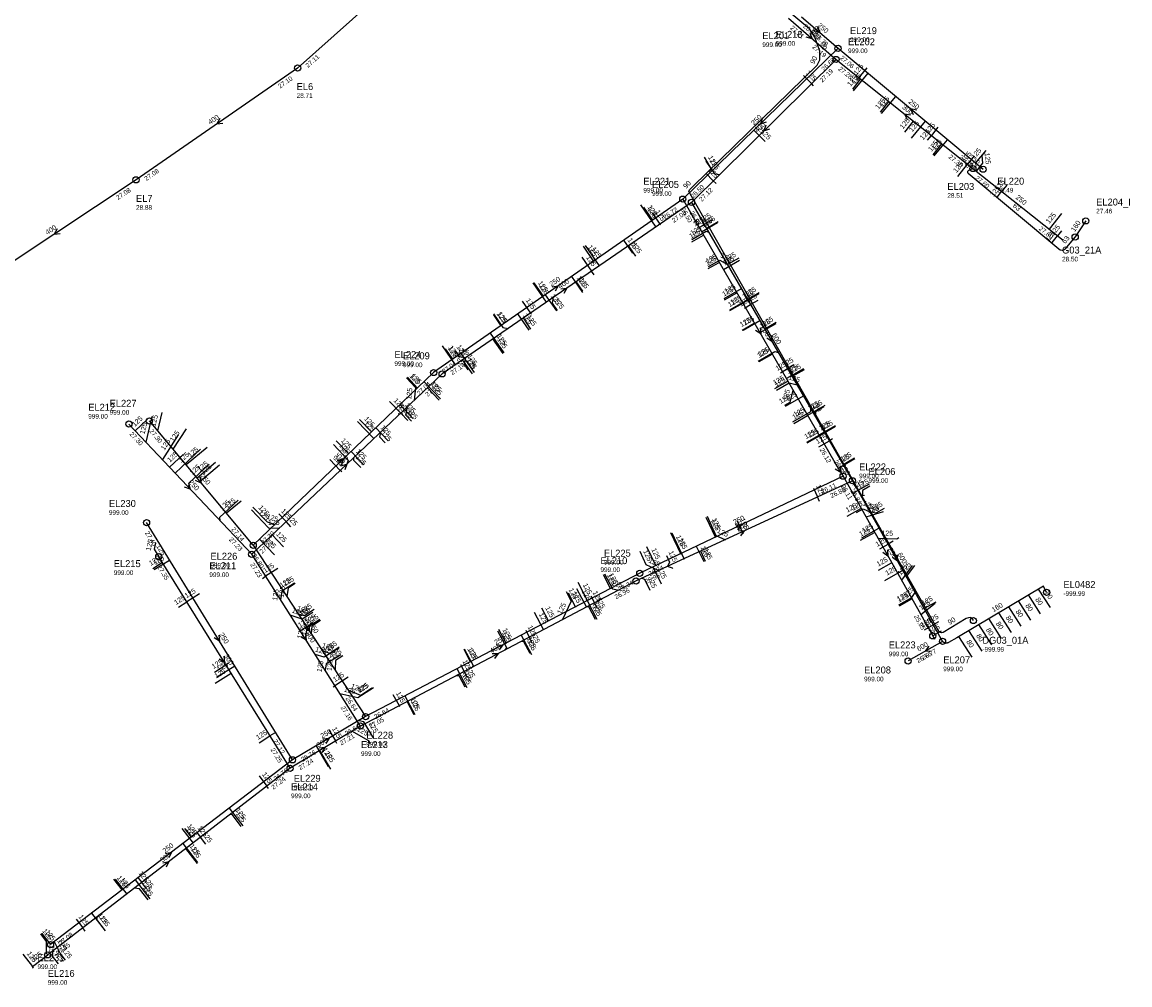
# Model space of a CAD drawing. Header units: metres. Extents: x 179992 to 198392, y 351761 to 369438.
# Tile 40 of 194: x 183597 to 183884, y 358902 to 359152. Entities that reach past the tile are written whole.
import ezdxf

# ---------------------------------------------------------------- set-up
doc = ezdxf.new("R2010")
doc.units = ezdxf.units.M

msp = doc.modelspace()

# ---------------------------------------------------------------- linework, layer by layer
at = {"layer": 'B-WE-RI-DRAINAGE-DRAIN_PVC_160', "linetype": 'Continuous'}
msp.add_lwpolyline([(183872.762, 359100.168), (183870, 359096)], dxfattribs=at)
at = {"layer": 'B-WE-RI-DRAINAGE-RIOOLPUT_INSPECTIEPUT'}
msp.add_circle((183872.76, 359100.17), 0.8, dxfattribs=at)
at = {"layer": 'B-WE-RI-GWA-RIOOLLEIDING_BETON_400', "linetype": 'Continuous'}
for points in [[(183697, 359165.17), (183668.57, 359139.75)], [(183668.57, 359139.75), (183626.71, 359110.8)], [(183626.71, 359110.8), (183584.26, 359082.62)]]:
    msp.add_lwpolyline(points, dxfattribs=at)
at = {"layer": 'B-WE-RI-GWA-RIOOLPUT_INSPECTIEPUT'}
for centre in [(183668.57, 359139.75), (183626.71, 359110.8)]:
    msp.add_circle(centre, 0.8, dxfattribs=at)
at = {"layer": 'B-WE-RI-GWA_STROMINGSRICHTING'}
for points in [[(183648.41, 359126.69), (183647.64, 359125.28), (183649.23, 359125.5)], [(183606.29, 359098.11), (183605.48, 359096.71), (183607.08, 359096.91)]]:
    msp.add_lwpolyline(points, dxfattribs=at)
at = {"layer": 'B-WE-RI-HWA-KOLKAANSLUITLEIDING_PVC_125', "linetype": 'Continuous'}
for points in [[(183816.003, 359139.819), (183813.975, 359137.284)], [(183799.591, 359137.861), (183801.718, 359135.713)], [(183813.547, 359136.769), (183813.975, 359137.284)], [(183802.217, 359135.188), (183801.718, 359135.713)], [(183786.826, 359123.606), (183788.119, 359122.283)], [(183834.392, 359124.4), (183832.74, 359122.304)], [(183789.682, 359120.735), (183788.119, 359122.283)], [(183831.708, 359121.087), (183832.74, 359122.304)], [(183774.291, 359112.539), (183776.262, 359110.542)], [(183776.959, 359109.827), (183776.262, 359110.542)], [(183852.283, 359109.438), (183850.949, 359107.809)], [(183849.892, 359106.397), (183850.949, 359107.809)], [(183760.42, 359102.209), (183762.405, 359099.314)], [(183776.021, 359100.431), (183773.93, 359099.206)], [(183762.583, 359099.103), (183762.405, 359099.314)], [(183772.43, 359098.328), (183773.93, 359099.206)], [(183866.457, 359097.566), (183865.433, 359096.297)], [(183864.034, 359094.541), (183865.433, 359096.297)], [(183742.241, 359090.762), (183744.728, 359087.16)], [(183745.367, 359086.215), (183744.728, 359087.16)], [(183726.739, 359079.404), (183728.919, 359076.288)], [(183787.77, 359079.549), (183785.914, 359078.478)], [(183784.31, 359077.558), (183785.914, 359078.478)], [(183729.153, 359075.974), (183728.919, 359076.288)], [(183709.421, 359066.501), (183710.434, 359065.078), (183712.133, 359064.751)], [(183712.775, 359061.597), (183711.82, 359063.062), (183712.133, 359064.751)], [(183797.116, 359062.846), (183795.498, 359061.921)], [(183793.681, 359060.843), (183795.498, 359061.921)], [(183692.382, 359053.415), (183695.274, 359050.361)], [(183629.61, 359048.713), (183626.513, 359045.792)], [(183697.118, 359048.45), (183695.274, 359050.361)], [(183803.631, 359041.657), (183806.328, 359043.211)], [(183807.128, 359043.689), (183806.328, 359043.211)], [(183638.971, 359039.726), (183635.403, 359036.365)], [(183676.895, 359038.403), (183679.621, 359035.542)], [(183680.002, 359035.135), (183679.621, 359035.542)], [(183802.193, 359030.899), (183803.235, 359028.651)], [(183803.775, 359027.482), (183803.235, 359028.651)], [(183815.395, 359029.045), (183814.486, 359028.982)], [(183813.33, 359024.643), (183815.068, 359025.617), (183816.809, 359024.829)], [(183663.718, 359024.258), (183665.615, 359022.27)], [(183666.831, 359020.923), (183665.615, 359022.27)], [(183782.416, 359022.505), (183783.748, 359019.633)], [(183784.029, 359019.018), (183783.748, 359019.633)], [(183631.787, 359016.759), (183631.414, 359015.158), (183632.6, 359013.19)], [(183819.416, 359015.196), (183821.535, 359016.41)], [(183822.878, 359017.179), (183821.535, 359016.41)], [(183764.165, 359013.506), (183764.94, 359011.801), (183764.373, 359010.67)], [(183765.739, 359010.032), (183765.656, 359010.247), (183764.373, 359010.67)], [(183659.472, 359007.565), (183660.287, 359008.108)], [(183663.462, 359010.149), (183660.287, 359008.108)], [(183643.191, 359003.559), (183639.867, 359001.485)], [(183744.518, 359003.083), (183745.496, 359001.251)], [(183637.753, 359000.129), (183639.867, 359001.485)], [(183746.242, 358999.798), (183745.496, 359001.251)], [(183834.612, 358996.316), (183833.236, 358995.531)], [(183669.048, 358993.808), (183669.25, 358993.934)], [(183672.559, 358996.032), (183669.25, 358993.934)], [(183727.65, 358994.164), (183728.591, 358992.356)], [(183830.927, 358994.232), (183833.236, 358995.531)], [(183729.367, 358990.781), (183728.591, 358992.356)], [(183647.047, 358983.319), (183650.001, 358985.137)], [(183650.668, 358985.638), (183650.001, 358985.137)], [(183710.806, 358985.236), (183711.692, 358983.466)], [(183681.689, 358981.96), (183678.239, 358979.73)], [(183712.554, 358981.78), (183711.692, 358983.466)], [(183677.775, 358979.444), (183678.239, 358979.73)], [(183693.21, 358977.535), (183694.838, 358974.602)], [(183695.039, 358974.283), (183694.838, 358974.602)], [(183676.682, 358968.312), (183678.369, 358965.463)], [(183658.641, 358964.992), (183661.412, 358966.763)], [(183662.548, 358967.438), (183661.412, 358966.763)], [(183678.728, 358964.793), (183678.369, 358965.463)], [(183658.577, 358956.384), (183660.589, 358953.732)], [(183660.991, 358953.176), (183660.589, 358953.732)], [(183642.363, 358941.867), (183643.411, 358940.52)], [(183644.756, 358938.734), (183643.411, 358940.52)], [(183627.088, 358930.148), (183628.17, 358928.779)], [(183629.486, 358927.042), (183628.17, 358928.779)], [(183611.189, 358919.341), (183612.913, 358917.033)], [(183613.547, 358916.19), (183612.913, 358917.033)], [(183597.406, 358910.254), (183599.861, 358907.019)], [(183599.861, 358907.019), (183603.84, 358910.05)], [(183600.11, 358906.636), (183599.861, 358907.019)]]:
    msp.add_lwpolyline(points, dxfattribs=at)
at = {"layer": 'B-WE-RI-HWA-RIOOLLEIDING', "linetype": 'Continuous'}
for points in [[(183843.51, 359113.72), (183866.9, 359095.13)], [(183656.68, 359013.81), (183624.86, 359047.55)]]:
    msp.add_lwpolyline(points, dxfattribs=at)
at = {"layer": 'B-WE-RI-HWA-RIOOLLEIDING_BETON_300', "linetype": 'Continuous'}
for points in [[(183795.7, 359152.66), (183808.07, 359141.98)], [(183808.07, 359141.98), (183843.51, 359113.72)], [(183706.01, 359060.54), (183656.68, 359013.81)], [(183684.82, 358969.33), (183656.68, 359013.81)], [(183666.62, 358958.37), (183632.6, 359013.19)], [(183684.82, 358969.33), (183666.62, 358958.37)], [(183666.62, 358958.37), (183603.84, 358910.05)]]:
    msp.add_lwpolyline(points, dxfattribs=at)
at = {"layer": 'B-WE-RI-HWA-RIOOLLEIDING_BETON_400', "linetype": 'Continuous'}
for points in [[(183808.07, 359141.98), (183770.61, 359104.96)], [(183770.61, 359104.96), (183706.01, 359060.54)], [(183756.25, 359006.91), (183684.82, 358969.33)]]:
    msp.add_lwpolyline(points, dxfattribs=at)
at = {"layer": 'B-WE-RI-HWA-RIOOLLEIDING_BETON_500', "linetype": 'Continuous'}
msp.add_lwpolyline([(183812.31, 359032.85), (183756.25, 359006.91)], dxfattribs=at)
at = {"layer": 'B-WE-RI-HWA-RIOOLLEIDING_BETON_600', "linetype": 'Continuous'}
for points in [[(183770.61, 359104.96), (183812.31, 359032.85)], [(183812.31, 359032.85), (183835.65, 358991.26)], [(183835.65, 358991.26), (183826.72, 358986.17)]]:
    msp.add_lwpolyline(points, dxfattribs=at)
at = {"layer": 'B-WE-RI-HWA-RIOOLLEIDING_PVC_125', "linetype": 'Continuous'}
for points in [[(183812.373, 359134.293), (183814.428, 359136.875)], [(183819.554, 359128.305), (183821.742, 359131.055)], [(183825.879, 359123.161), (183828.121, 359125.978)], [(183833.235, 359117.308), (183835.476, 359120.125)], [(183843.871, 359117.023), (183842.127, 359114.832)], [(183846.583, 359118.06), (183845.804, 359117.082), (183846.028, 359115.115), (183844.378, 359113.041)], [(183774.324, 359115.634), (183776.561, 359112.366), (183777.942, 359112.18)], [(183839.574, 359111.624), (183842.127, 359114.832)], [(183757.376, 359104.337), (183761.333, 359098.581)], [(183777.511, 359099.889), (183774.567, 359098.189)], [(183866.473, 359102.103), (183863.235, 359098.034)], [(183770.656, 359095.365), (183774.379, 359097.515), (183775.162, 359097.159)], [(183743.022, 359093.797), (183746.664, 359088.498)], [(183756.198, 359091.046), (183754.47, 359093.56), (183754.534, 359093.908)], [(183775.034, 359088.344), (183777.91, 359090.004), (183779.967, 359088.836)], [(183782.912, 359090.537), (183779.967, 359088.836)], [(183729.535, 359084.113), (183732.984, 359079.094)], [(183742.471, 359081.975), (183740.772, 359084.447)], [(183779.104, 359080.093), (183783.537, 359082.653)], [(183735.874, 359076.99), (183734.565, 359078.894), (183734.839, 359080.369)], [(183780.546, 359077.161), (183785.168, 359079.83)], [(183788.112, 359081.53), (183785.168, 359079.83)], [(183719.311, 359076.09), (183721.735, 359072.563), (183723.112, 359072.308)], [(183729.028, 359072.14), (183727.051, 359075.016)], [(183783.957, 359071.868), (183788.313, 359074.383)], [(183792.562, 359073.823), (183789.618, 359072.122)], [(183721.804, 359065.79), (183719.181, 359069.606)], [(183706.828, 359067.027), (183708.74, 359064.281)], [(183787.905, 359063.87), (183792.157, 359066.325), (183793.113, 359066.069)], [(183713.832, 359060.529), (183711.311, 359064.196)], [(183696.792, 359059.48), (183699.096, 359057.048), (183698.745, 359053.666)], [(183799.767, 359061.585), (183796.718, 359059.825)], [(183705.241, 359053.759), (183702.216, 359056.954)], [(183792.598, 359056.292), (183795.919, 359058.209), (183797.968, 359057.66)], [(183794.974, 359052.178), (183799.593, 359054.846)], [(183698.098, 359048.315), (183696.613, 359049.883), (183696.996, 359052.009)], [(183796.868, 359048.076), (183801.562, 359050.786), (183801.533, 359051.485)], [(183804.912, 359051.981), (183802.756, 359050.736), (183802.698, 359049.468)], [(183630.824, 359049.499), (183629.267, 359042.88)], [(183684.125, 359048.219), (183688.32, 359043.791)], [(183691.24, 359042.672), (183689.871, 359044.117), (183690.092, 359045.469)], [(183800.601, 359042.691), (183805.109, 359045.293)], [(183807.914, 359046.914), (183805.109, 359045.293)], [(183637.606, 359044.76), (183633.553, 359038.331)], [(183677.842, 359042.216), (183681.624, 359038.223), (183681.351, 359037.189)], [(183643.381, 359041.024), (183636.831, 359034.852)], [(183645.616, 359037.194), (183640.376, 359032.256), (183640.342, 359031.125)], [(183684.91, 359036.252), (183683.122, 359038.14), (183683.093, 359038.839)], [(183812.833, 359038.715), (183809.889, 359037.014)], [(183816.79, 359031.437), (183814.873, 359030.359), (183814.948, 359029.011)], [(183653.145, 359027.841), (183648.341, 359023.315), (183648.448, 359022.522)], [(183656.645, 359025.309), (183661.061, 359020.648), (183663.85, 359020.611)], [(183820.481, 359025.642), (183818.327, 359024.432), (183816.809, 359024.829)], [(183774.626, 359023.658), (183776.907, 359018.709), (183779.456, 359017.55)], [(183765.541, 359019.384), (183768.676, 359012.582)], [(183814.713, 359018.098), (183819.176, 359020.607)], [(183664.885, 359015.738), (183661.963, 359018.823)], [(183757.188, 359014.598), (183758.782, 359011.137), (183762.174, 359009.585)], [(183774.257, 359011.916), (183773.026, 359014.587)], [(183631.028, 359010.167), (183633.543, 359011.728)], [(183828.412, 359010.942), (183826.206, 359008.097)], [(183748.102, 359008.782), (183750.173, 359004.843), (183751.845, 359004.541)], [(183820.661, 359007.045), (183825.325, 359009.666)], [(183667.765, 359006.368), (183664.47, 359004.282), (183664.108, 359002.041)], [(183740.85, 359004.912), (183743.383, 359000.093)], [(183759.866, 359004.414), (183758.527, 359007.32), (183757.823, 359007.58)], [(183738.109, 359004.196), (183739.458, 359001.629), (183737.08, 358996.781)], [(183824.29, 359000.711), (183827.647, 359002.597), (183828.558, 359003.913)], [(183745.734, 358996.952), (183744.05, 359000.157), (183743.383, 359000.093)], [(183833.874, 359001.394), (183830.91, 358999.728)], [(183672.548, 358998.756), (183669.751, 358996.986), (183666.664, 358998.002)], [(183674.305, 358996.921), (183670.925, 358994.782), (183670.521, 358991.91)], [(183729.828, 358998.844), (183732.247, 358994.241)], [(183720.362, 358993.962), (183722.642, 358989.625), (183722.28, 358989.002)], [(183728.773, 358988.126), (183727.182, 358991.153), (183726.485, 358991.212)], [(183679.334, 358989.56), (183675.49, 358987.126), (183673.088, 358987.854)], [(183679.756, 358987.803), (183675.954, 358985.396), (183675.666, 358983.782)], [(183711.738, 358989.351), (183714.017, 358985.013), (183713.817, 358984.555)], [(183647.181, 358980.459), (183651.344, 358983.042)], [(183711.953, 358979.358), (183710.437, 358982.302), (183709.639, 358982.359)], [(183688.25, 358979.238), (183684.127, 358976.628), (183679.511, 358977.706)], [(183698.755, 358972.267), (183696.954, 358975.692)], [(183687.44, 358964.783), (183687.027, 358965.468), (183682.579, 358967.962)], [(183677.192, 358958.172), (183674.299, 358962.967)], [(183653.964, 358943.324), (183651.581, 358946.424), (183651.018, 358946.336)], [(183638.555, 358942.812), (183641.48, 358939.006)], [(183642.618, 358933.701), (183639.632, 358937.586)], [(183621.312, 358929.686), (183624.298, 358925.801)], [(183629.814, 358924.302), (183627.65, 358927.117), (183626.248, 358927.3)], [(183618.542, 358916.601), (183616.531, 358919.217), (183616.686, 358919.951)], [(183601.943, 358915.47), (183603.43, 358913.535), (183603.465, 358910.535), (183603.84, 358910.05)], [(183606.597, 358907.707), (183605.073, 358909.689), (183605.268, 358911.177)]]:
    msp.add_lwpolyline(points, dxfattribs=at)
at = {"layer": 'B-WE-RI-HWA-RIOOLPUT_INSPECTIEPUT'}
for centre in [(183808.07, 359141.98), (183843.51, 359113.72), (183770.61, 359104.96), (183706.01, 359060.54), (183624.86, 359047.55), (183812.31, 359032.85), (183632.6, 359013.19), (183656.68, 359013.81), (183756.25, 359006.91), (183835.65, 358991.26), (183826.72, 358986.17), (183684.82, 358969.33), (183666.62, 358958.37), (183603.84, 358910.05)]:
    msp.add_circle(centre, 0.8, dxfattribs=at)
at = {"layer": 'B-WE-RI-HWA_STROMINGSRICHTING'}
for points in [[(183801.27, 359148.81), (183801.89, 359147.32), (183800.32, 359147.72)], [(183827.36, 359127.52), (183825.79, 359127.85), (183826.47, 359126.39)], [(183789.86, 359124.99), (183789.34, 359123.47), (183790.87, 359123.97)], [(183736.72, 359082.53), (183738.31, 359082.75), (183737.53, 359081.34)], [(183791.36, 359070.51), (183791.46, 359068.91), (183790.12, 359069.79)], [(183679.8, 359036.71), (183681.35, 359037.17), (183680.79, 359035.66)], [(183640.31, 359032.22), (183640.77, 359030.68), (183639.26, 359031.23)], [(183782.67, 359019.93), (183784.28, 359019.88), (183783.28, 359018.62)], [(183823.9, 359013.66), (183823.98, 359012.05), (183822.65, 359012.96)], [(183670.59, 358993.17), (183670.75, 358991.57), (183669.37, 358992.4)], [(183718.93, 358988.09), (183720.54, 358988.12), (183719.6, 358986.81)], [(183832.08, 358990.05), (183831.18, 358988.71), (183832.79, 358988.8)], [(183649.46, 358987.38), (183649.61, 358985.78), (183648.24, 358986.62)], [(183674.11, 358963.72), (183675.72, 358963.85), (183674.86, 358962.49)], [(183633.65, 358933.9), (183635.23, 358934.21), (183634.53, 358932.76)]]:
    msp.add_lwpolyline(points, dxfattribs=at)
at = {"layer": 'B-WE-RI-PERSLEIDING', "linetype": 'Continuous'}
msp.add_lwpolyline([(183870, 359096), (183867.291, 359092.82), (183867.161, 359092.703), (183866.926, 359092.574), (183866.6, 359092.503), (183866.11, 359092.598), (183865.758, 359092.863), (183842.316, 359112.446), (183842.189, 359112.631), (183842.159, 359112.857), (183842.186, 359113.012), (183842.304, 359113.17), (183842.479, 359113.285), (183843.51, 359113.72)], dxfattribs=at)
at = {"layer": 'B-WE-RI-PERSLEIDING-POMPPUT'}
for centre in [(183870, 359096), (183843.65, 358996.64)]:
    msp.add_circle(centre, 0.8, dxfattribs=at)
at = {"layer": 'B-WE-RI-PERSLEIDING_PP_90', "linetype": 'Continuous'}
msp.add_lwpolyline([(183843.65, 358996.64), (183843.523, 358996.904), (183843.28, 358997.267), (183842.917, 358997.409), (183842.331, 358997.389), (183841.745, 358997.187), (183835.827, 358993.531), (183835.403, 358993.43), (183834.878, 358993.672), (183834.494, 358994.198), (183769.92, 359107.778), (183770.077, 359108.173), (183770.945, 359109.08), (183803.152, 359140.51), (183803.892, 359141.866), (183803.83, 359144.147), (183803.275, 359145.811), (183802.597, 359147.722), (183801.18, 359149.941), (183742.754, 359198.416), (183733.237, 359205.899), (183725.939, 359211.372), (183720.92, 359214.95)], dxfattribs=at)
at = {"layer": 'B-WE-RI-RIOOLLEIDING_PVC_160', "linetype": 'Continuous'}
msp.add_lwpolyline([(183862.607, 359003.954), (183861.839, 359005.589), (183839.354, 358992.201), (183837.22, 358990.965), (183837.147, 358990.927), (183837.072, 358990.893), (183836.995, 358990.864), (183836.916, 358990.841), (183836.836, 358990.823), (183836.754, 358990.81), (183836.672, 358990.803), (183836.59, 358990.801), (183836.508, 358990.805), (183836.426, 358990.814), (183836.345, 358990.829), (183836.265, 358990.849), (183836.187, 358990.875), (183836.111, 358990.906), (183836.036, 358990.941), (183835.965, 358990.982), (183835.896, 358991.028), (183835.831, 358991.077), (183835.769, 358991.132), (183835.711, 358991.19), (183835.65, 358991.26)], dxfattribs=at)
at = {"layer": 'B-WE-RI-RIOOLLEIDING_PVC_80', "linetype": 'Continuous'}
for points in [[(183863.59, 359000.009), (183860.513, 359004.8)], [(183861.058, 358998.391), (183857.932, 359003.265)], [(183855.981, 358995.166), (183852.788, 359000.204)], [(183858.512, 358996.771), (183855.363, 359001.736)], [(183850.952, 358991.979), (183847.636, 358997.14)], [(183853.484, 358993.585), (183850.217, 358998.675)], [(183845.887, 358988.744), (183842.484, 358994.075)], [(183848.419, 358990.362), (183845.056, 358995.605)], [(183843.354, 358987.126), (183839.903, 358992.54)]]:
    msp.add_lwpolyline(points, dxfattribs=at)
at = {"layer": 'B-WE-RI-RIOOLPUT_INSPECTIEPUT'}
msp.add_circle((183862.61, 359003.95), 0.8, dxfattribs=at)
at = {"layer": 'B-WE-RI-VWA-RIOOLLEIDING', "linetype": 'Continuous'}
for points in [[(183799.09, 359153.06), (183808.58, 359144.86)], [(183808.58, 359144.86), (183768.35, 359105.81)], [(183808.58, 359144.86), (183846.16, 359113.55)], [(183768.35, 359105.81), (183703.81, 359060.88)], [(183768.35, 359105.81), (183808.72, 359035.922)], [(183703.81, 359060.88), (183657.07, 359016.13)], [(183657.07, 359016.13), (183630.17, 359048.34)], [(183809.88, 359034.04), (183757.21, 359008.89)], [(183808.72, 359035.922), (183809.88, 359034.04)], [(183809.88, 359034.04), (183833.11, 358992.67)], [(183667.24, 358960.57), (183629.44, 359022)], [(183657.07, 359016.13), (183686.18, 358971.76)], [(183757.21, 359008.89), (183686.18, 358971.76)], [(183686.18, 358971.76), (183667.24, 358960.57)], [(183667.24, 358960.57), (183604.57, 358912.71)]]:
    msp.add_lwpolyline(points, dxfattribs=at)
at = {"layer": 'B-WE-RI-VWA-RIOOLLEIDING_PVC_125', "linetype": 'Continuous'}
for points in [[(183812.533, 359133.862), (183816.356, 359138.421)], [(183819.795, 359127.969), (183823.521, 359132.414)], [(183827.56, 359121.589), (183831.222, 359125.957)], [(183833.5, 359117.001), (183836.97, 359121.139)], [(183846.844, 359118.363), (183844.135, 359115.132)], [(183773.911, 359116.659), (183775.922, 359113.153)], [(183758.189, 359103.69), (183760.523, 359100.338)], [(183777.352, 359099.662), (183773.23, 359097.277)], [(183755.389, 359091.786), (183753.055, 359095.138)], [(183770.718, 359094.75), (183773.696, 359096.472)], [(183742.507, 359093.575), (183745.218, 359089.681)], [(183774.958, 359087.799), (183777.771, 359089.426)], [(183783.012, 359089.881), (183778.888, 359087.496)], [(183742.471, 359081.639), (183739.596, 359085.767)], [(183729.793, 359084.095), (183732.21, 359080.624)], [(183735.734, 359076.875), (183732.826, 359081.053)], [(183779.187, 359079.709), (183782.338, 359081.531)], [(183788.026, 359081.229), (183783.895, 359078.839)], [(183780.574, 359076.918), (183783.895, 359078.839)], [(183719.272, 359075.843), (183721.255, 359072.995)], [(183728.554, 359071.875), (183725.645, 359076.053)], [(183783.725, 359071.844), (183786.884, 359073.672)], [(183722.112, 359065.989), (183718.547, 359071.11)], [(183792.482, 359073.525), (183788.351, 359071.135)], [(183705.979, 359067.806), (183709.375, 359062.865)], [(183714.413, 359060.859), (183710.956, 359065.824)], [(183788.139, 359063.734), (183791.506, 359065.682)], [(183696.999, 359059.655), (183699.666, 359056.866)], [(183799.602, 359061.851), (183795.196, 359059.302)], [(183705.573, 359054.046), (183701.343, 359058.469)], [(183792.2, 359056.712), (183795.568, 359058.66)], [(183794.746, 359052.423), (183796.161, 359053.241), (183796.964, 359056.247)], [(183698.458, 359048.985), (183695.099, 359052.498)], [(183805.174, 359052.378), (183800.699, 359049.789)], [(183633.394, 359050.563), (183632.31, 359045.784)], [(183684.632, 359048.756), (183687.763, 359045.482)], [(183797.133, 359047.726), (183800.699, 359049.789)], [(183639.677, 359046.301), (183636.25, 359041.075)], [(183692.034, 359043.202), (183688.855, 359046.526)], [(183807.787, 359047.062), (183803.788, 359044.749), (183803.733, 359044.544)], [(183678.581, 359043.191), (183681.823, 359039.801)], [(183800.51, 359042.853), (183803.528, 359044.598), (183803.733, 359044.544)], [(183645.154, 359041.496), (183639.708, 359036.941)], [(183685.707, 359036.998), (183682.451, 359040.402)], [(183647.338, 359037.561), (183642.544, 359033.55)], [(183648.351, 359036.896), (183643.289, 359032.661)], [(183812.903, 359038.503), (183808.774, 359036.115), (183808.72, 359035.922)], [(183816.592, 359031.988), (183812.323, 359029.582)], [(183653.938, 359027.567), (183650.18, 359024.423)], [(183656.992, 359026.031), (183660.655, 359022.201), (183662.734, 359021.546)], [(183810.949, 359023.689), (183814.512, 359025.697)], [(183774.345, 359023.412), (183776.839, 359018.175)], [(183820.29, 359024.798), (183815.798, 359023.415)], [(183765.17, 359019.419), (183767.811, 359013.875)], [(183814.42, 359017.427), (183818.027, 359019.459)], [(183662.586, 359013.642), (183658.709, 359017.696)], [(183824.31, 359018.029), (183823.787, 359017.735), (183818.891, 359017.926)], [(183758.938, 359015.852), (183761.346, 359010.796)], [(183773.85, 359011.823), (183771.936, 359015.84)], [(183631.365, 359009.833), (183635.411, 359012.321)], [(183762.821, 359006.071), (183760.714, 359010.495)], [(183819.02, 359009.711), (183822.435, 359011.635)], [(183827.809, 359010.864), (183824.988, 359007.105)], [(183747.699, 359008.535), (183749.622, 359004.858)], [(183667.953, 359006.269), (183666.113, 359005.063), (183665.801, 359002.885)], [(183741.159, 359006.56), (183743.675, 359001.749)], [(183738.677, 359003.818), (183740.6, 359000.141)], [(183824.533, 359000.478), (183827.713, 359002.27)], [(183672.875, 358999.476), (183670.366, 358997.831), (183668.785, 358998.336)], [(183731.784, 358999.931), (183733.591, 358996.475)], [(183746.192, 358996.937), (183743.675, 359001.749)], [(183833.745, 359001.032), (183830.039, 358998.14)], [(183674.471, 358996.636), (183672.28, 358995.199), (183672.103, 358993.277)], [(183720.644, 358994.389), (183722.567, 358990.711)], [(183835.315, 358993.87), (183833.11, 358992.67)], [(183729.241, 358987.746), (183726.59, 358992.815)], [(183833.628, 358991.772), (183833.11, 358992.67)], [(183679.344, 358989.739), (183676.919, 358988.148), (183675.032, 358988.812)], [(183711.649, 358989.211), (183713.378, 358985.906)], [(183647.595, 358982.012), (183652.28, 358984.893)], [(183680.278, 358987.529), (183678.38, 358986.284), (183678.263, 358983.887)], [(183712.479, 358979.229), (183709.93, 358984.103)], [(183687.793, 358979.1), (183684.95, 358977.235), (183681.795, 358978.502)], [(183699.018, 358972.191), (183696.47, 358977.065)], [(183688.293, 358966.076), (183685.754, 358970.384), (183684.522, 358970.703)], [(183676.599, 358958.837), (183673.451, 358964.179)], [(183654.488, 358943.463), (183650.958, 358948.09)], [(183639.255, 358942.821), (183641.02, 358940.508)], [(183642.698, 358933.989), (183638.937, 358938.918)], [(183620.893, 358929.678), (183623.077, 358926.816)], [(183630.344, 358924.562), (183626.583, 358929.491)], [(183618.781, 358916.242), (183615.262, 358920.853)], [(183602.26, 358915.711), (183604.57, 358912.71)], [(183608.442, 358908.674), (183607.047, 358910.503), (183605.556, 358913.446)]]:
    msp.add_lwpolyline(points, dxfattribs=at)
at = {"layer": 'B-WE-RI-VWA-RIOOLPUT_INSPECTIEPUT'}
for centre in [(183808.58, 359144.86), (183846.16, 359113.55), (183768.35, 359105.81), (183703.81, 359060.88), (183630.17, 359048.34), (183809.88, 359034.04), (183629.44, 359022), (183657.07, 359016.13), (183757.21, 359008.89), (183833.11, 358992.67), (183686.18, 358971.76), (183667.24, 358960.57), (183604.57, 358912.71)]:
    msp.add_circle(centre, 0.8, dxfattribs=at)
at = {"layer": 'B-WE-RI-VWA_STROMINGSRICHTING'}
for points in [[(183803.22, 359150.45), (183803.83, 359148.96), (183802.27, 359149.36)], [(183828.94, 359128.84), (183827.37, 359129.2), (183828.02, 359127.73)], [(183789, 359126.85), (183788.46, 359125.33), (183790, 359125.82)], [(183734.49, 359083.11), (183736.08, 359083.34), (183735.31, 359081.93)], [(183788.44, 359072.47), (183788.54, 359070.87), (183787.19, 359071.75)], [(183678.9, 359038.03), (183680.44, 359038.51), (183679.9, 359036.99)], [(183809.15, 359036.72), (183809.3, 359034.98), (183807.82, 359035.9)], [(183643.25, 359033.8), (183643.62, 359032.23), (183642.14, 359032.88)], [(183781.94, 359021.49), (183783.54, 359021.46), (183782.56, 359020.19)], [(183821.42, 359014.96), (183821.49, 359013.35), (183820.16, 359014.26)], [(183671.44, 358995.54), (183671.62, 358993.95), (183670.23, 358994.75)], [(183648.2, 358992.89), (183648.34, 358991.29), (183646.97, 358992.13)], [(183720.09, 358990.3), (183721.7, 358990.33), (183720.75, 358989.02)], [(183675.1, 358966.05), (183676.71, 358966.17), (183675.84, 358964.81)], [(183634.32, 358936.34), (183635.9, 358936.64), (183635.2, 358935.19)]]:
    msp.add_lwpolyline(points, dxfattribs=at)

# ---------------------------------------------------------------- texts
at = {"layer": 'B-WE-RI-DRAINAGE_AFM'}
msp.add_text('160', height=1.3, rotation=56.47, dxfattribs=at).set_placement((183869.87, 359097.21))
at = {"layer": 'B-WE-RI-DRAINAGE_PUTDEKSELNIVEAU'}
msp.add_text('27.46', height=1.2, dxfattribs=at).set_placement((183875.45, 359102.11))
at = {"layer": 'B-WE-RI-DRAINAGE_PUTNUMMER'}
msp.add_text('EL204_I', height=1.8, dxfattribs=at).set_placement((183875.45, 359104.15))
at = {"layer": 'B-WE-RI-GWA_AFM'}
for rotation, p in [(34.67, (183645.92, 359125.05)), (33.58, (183603.76, 359096.49))]:
    msp.add_text('400', height=1.3, rotation=rotation, dxfattribs=at).set_placement(p)
at = {"layer": 'B-WE-RI-GWA_BOB'}
for s, rotation, p in [('27.11', 41.8, (183671.26, 359139.74)), ('27.10', 34.67, (183664, 359134.4)), ('27.08', 34.67, (183629.38, 359110.46)), ('27.08', 33.58, (183622.04, 359105.54))]:
    msp.add_text(s, height=1.2, rotation=rotation, dxfattribs=at).set_placement(p)
at = {"layer": 'B-WE-RI-GWA_PUTDEKSELNIVEAU'}
for s, p in [('28.71', (183668.32, 359132.02)), ('28.88', (183626.71, 359103.06))]:
    msp.add_text(s, height=1.2, dxfattribs=at).set_placement(p)
at = {"layer": 'B-WE-RI-GWA_PUTNUMMER'}
for s, p in [('EL6', (183668.32, 359134.06)), ('EL7', (183626.71, 359105.1))]:
    msp.add_text(s, height=1.8, dxfattribs=at).set_placement(p)
at = {"layer": 'B-WE-RI-HWA_AFM'}
for s, rotation, p in [('300', -40.81, (183801.21, 359148.93)), ('125', 51.34, (183813.41, 359137.83)), ('125', -45.28, (183800.12, 359138.42)), ('125', 51.48, (183811.83, 359134.86)), ('125', 51.49, (183819.06, 359128.95)), ('300', -38.57, (183825.06, 359129.42)), ('125', -45.66, (183786.93, 359124.61)), ('400', 44.66, (183787.69, 359122.93)), ('125', 51.48, (183825.42, 359123.83)), ('125', 51.76, (183831.98, 359122.61)), ('125', -44.72, (183788.35, 359123.15)), ('125', 49.7, (183830.61, 359121)), ('125', 51.5, (183832.78, 359117.99)), ('125', 51.48, (183841.42, 359115.2)), ('125', -83.5, (183846.52, 359117.74)), ('125', -45.38, (183774.74, 359113.2)), ('125', -55.61, (183775.21, 359115.72)), ('125', 51.49, (183839.26, 359112.49)), ('125', 51.5, (183843.62, 359113.33)), ('125', 53.18, (183848.86, 359106.31)), ('125', 50.69, (183850.02, 359107.9)), ('250', -38.48, (183854.47, 359106.02)), ('125', -55.49, (183759.11, 359103.19)), ('125', -55.56, (183761.17, 359102.47)), ('125', 51.49, (183863.28, 359099.33)), ('125', 30.34, (183771.45, 359098.67)), ('125', 30.36, (183773.23, 359099.7)), ('125', 30, (183774.3, 359098.93)), ('125', 30.01, (183770.78, 359096.33)), ('125', 51.46, (183863.16, 359094.67)), ('125', 51.1, (183864.35, 359096.21)), ('125', -55.5, (183755.08, 359094.04)), ('125', -55.38, (183743.24, 359090.69)), ('125', -55.5, (183744.6, 359092.88)), ('125', 29.99, (183774.74, 359089.08)), ('125', -29.59, (183777.96, 359090.87)), ('125', 30.01, (183779.7, 359089.58)), ('400', 34.51, (183736.59, 359082.52)), ('125', -55.5, (183741.38, 359084.94)), ('125', -55.5, (183731.02, 359083.32)), ('125', 30.01, (183779.59, 359081.27)), ('125', 30, (183784.91, 359080.58)), ('125', -55.02, (183727.58, 359079.57)), ('125', -55.49, (183734.97, 359079.66)), ('125', 30, (183781.13, 359078.39)), ('125', 29.84, (183783.36, 359077.93)), ('125', 29.99, (183785.11, 359078.89)), ('125', -55.5, (183720.27, 359076.04)), ('125', -55.49, (183727.8, 359075.29)), ('125', 30, (183784.41, 359073.02)), ('125', 30.02, (183789.36, 359072.86)), ('600', -59.96, (183791.35, 359070.64)), ('125', -55.15, (183707.53, 359067.38)), ('125', -54.55, (183709.65, 359067.51)), ('125', -55.5, (183720.25, 359069.41)), ('125', 79.5, (183710.92, 359062.52)), ('125', -10.89, (183709.9, 359065.95)), ('125', 30, (183788.3, 359064.99)), ('125', -56.9, (183712.09, 359064.08)), ('125', -55.49, (183712.33, 359064.1)), ('125', 30.68, (183792.85, 359061.26)), ('125', 29.76, (183794.57, 359062.27)), ('125', 30, (183796.52, 359060.61)), ('125', -46.55, (183697.43, 359059.91)), ('125', 30, (183792.53, 359057.14)), ('125', -15, (183795.64, 359059.1)), ('125', 84.07, (183697.99, 359053.86)), ('125', -46.57, (183703.22, 359057.01)), ('125', -46.56, (183693.32, 359053.54)), ('125', 30.01, (183795.55, 359053.39)), ('125', 30, (183802.09, 359051.24)), ('125', 79.79, (183695.75, 359049.54)), ('125', -46.02, (183695.69, 359051.07)), ('125', -46.56, (183696.85, 359050.76)), ('125', 30, (183797.49, 359049.33)), ('125', 43.32, (183626.39, 359046.75)), ('125', 76.76, (183628.93, 359044.83)), ('125', -46.55, (183685.71, 359047.66)), ('125', 30.02, (183804.78, 359045.99)), ('125', -46.55, (183690.05, 359045.07)), ('125', 29.99, (183801.13, 359043.89)), ('125', 57.77, (183634.09, 359040.63)), ('125', -46.55, (183679.22, 359041.88)), ('125', 29.95, (183803.24, 359042.33)), ('125', 43.29, (183635.51, 359037.54)), ('125', 43.3, (183638.43, 359037.44)), ('125', -46.38, (183677.75, 359038.63)), ('300', 43.45, (183679.68, 359036.69)), ('125', -46.56, (183683.5, 359038.85)), ('125', 30.02, (183809.63, 359037.77)), ('125', 43.3, (183641.32, 359034.22)), ('250', -46.68, (183640.25, 359032.35)), ('125', -65.13, (183802.77, 359031.52)), ('125', 29.35, (183814.09, 359030.84)), ('125', 43.29, (183649.07, 359025.07)), ('125', -46.55, (183658.35, 359024.63)), ('125', -46.34, (183664.16, 359024.91)), ('125', 29.27, (183812.46, 359025.06)), ('125', -24.35, (183814.84, 359026.59)), ('125', -14.66, (183816.24, 359025.79)), ('125', 29.32, (183817.66, 359024.96)), ('125', -0.76, (183660.9, 359021.44)), ('125', -47.93, (183665.75, 359023.27)), ('125', -65.25, (183775.82, 359022.92)), ('500', 24.83, (183782.53, 359019.93)), ('125', -65.12, (183783.13, 359022.8)), ('125', -46.55, (183662.91, 359018.94)), ('125', -24.45, (183777.09, 359019.49)), ('125', 29.34, (183815.2, 359019.27)), ('125', 76.89, (183630.47, 359014.61)), ('125', -58.93, (183631.86, 359015.93)), ('125', -65.26, (183767.16, 359017.7)), ('125', 29.81, (183818.72, 359015.71)), ('125', 31.83, (183630.54, 359010.79)), ('125', -65.27, (183758.04, 359014.61)), ('125', -65.56, (183764.62, 359014.39)), ('125', -65.26, (183773.69, 359014.98)), ('600', -60.7, (183823.9, 359013.82)), ('125', 32.73, (183660.14, 359008.94)), ('125', -24.59, (183759.39, 359011.74)), ('125', 29.33, (183821.26, 359008.27)), ('125', 52.21, (183825.74, 359008.79)), ('125', 32.34, (183664.4, 359005.13)), ('125', -62.27, (183749.11, 359008.55)), ('125', -65.26, (183759.26, 359007.61)), ('125', 31.96, (183639.79, 359002.38)), ('125', -62.28, (183738.75, 359004.64)), ('125', -10.24, (183749.62, 359005.74)), ('125', 55.31, (183826.58, 359002.41)), ('125', 32.68, (183637.08, 359000.63)), ('125', 80.82, (183663.26, 359001.75)), ('125', -62.27, (183742.08, 359004.24)), ('125', -61.9, (183744.95, 359003.9)), ('125', -62.82, (183745.85, 359002.26)), ('125', 29.33, (183824.23, 359001.59)), ('125', 29.34, (183830.65, 359000.49)), ('125', -18.22, (183666.96, 358998.74)), ('125', 32.33, (183669.43, 358997.69)), ('125', 63.87, (183736.88, 358998.16)), ('125', -62.28, (183744.86, 359000.3)), ('125', 32.38, (183669.18, 358994.78)), ('125', 32.33, (183670.88, 358995.66)), ('125', -62.28, (183731, 358998.27)), ('125', 29.36, (183830.34, 358994.8)), ('125', 29.7, (183832.18, 358995.83)), ('125', 81.99, (183669.73, 358991.92)), ('300', -57.68, (183670.58, 358993.29)), ('125', -62.27, (183721.47, 358993.52)), ('125', -62.5, (183728.1, 358994.99)), ('125', -63.77, (183729, 358993.31)), ('125', 32.34, (183675.68, 358988.16)), ('400', 27.75, (183718.79, 358988.1)), ('125', -62.27, (183727.96, 358991.36)), ('600', 29.68, (183829.44, 358988.62)), ('300', -58.18, (183649.44, 358987.51)), ('125', -16.86, (183673.01, 358988.68)), ('125', 32.34, (183676.13, 358986.41)), ('125', -62.28, (183712.85, 358988.93)), ('125', 31.61, (183646.79, 358984.07)), ('125', 79.88, (183674.76, 358983.2)), ('125', -63.41, (183711.24, 358986.1)), ('125', -62.92, (183712.12, 358984.36)), ('125', 31.82, (183647.53, 358981.6)), ('125', 32.88, (183678.23, 358980.66)), ('125', -62.75, (183711.16, 358982.58)), ('125', -13.15, (183680.47, 358978.26)), ('125', 32.34, (183684.46, 358977.75)), ('125', -60.97, (183693.96, 358977.82)), ('125', -62.26, (183697.83, 358975.71)), ('125', 32.58, (183658.3, 358965.69)), ('125', -59.37, (183677.41, 358968.62)), ('125', -29.28, (183683.82, 358968.15)), ('300', 31.06, (183673.97, 358963.7)), ('125', -58.9, (183675.61, 358962.31)), ('125', -52.81, (183659.26, 358956.78)), ('125', -52.45, (183652.43, 358946.6)), ('125', -52.46, (183639.68, 358942.63)), ('125', -52.12, (183642.55, 358942.89)), ('125', -53.02, (183643.76, 358941.34)), ('300', 37.58, (183633.52, 358933.9)), ('125', -52.45, (183640.79, 358937.38)), ('125', -51.68, (183627.27, 358931.17)), ('125', -52.85, (183628.51, 358929.63)), ('125', -52.45, (183622.48, 358929.48)), ('125', -52.45, (183628.4, 358927.44)), ('125', -53.24, (183611.73, 358919.9)), ('125', -52.45, (183617.2, 358919.63)), ('125', -52.46, (183602.35, 358916.23)), ('125', -89.33, (183604.22, 358913.6)), ('125', -52.81, (183598.32, 358910.35)), ('125', 37.3, (183600.14, 358908.21)), ('125', -52.44, (183605.49, 358910.41))]:
    msp.add_text(s, height=1.3, rotation=rotation, dxfattribs=at).set_placement(p)
at = {"layer": 'B-WE-RI-HWA_BOB'}
for s, rotation, p in [('27.21', -40.81, (183796.04, 359149.99)), ('27.19', -40.81, (183801.75, 359145.06)), ('27.28', -38.57, (183808.51, 359139.33)), ('27.19', 44.66, (183804.5, 359135.92)), ('27.35', -38.57, (183837.07, 359116.55)), ('27.60', -38.48, (183843.96, 359111.07)), ('27.12', 44.66, (183773.3, 359105.09)), ('27.03', 34.51, (183766.03, 359099.62)), ('26.95', -59.96, (183770.05, 359102.33)), ('27.60', -38.48, (183860.46, 359097.95)), ('27.14', 34.51, (183708.68, 359060.19)), ('27.14', 43.45, (183702.31, 359054.56)), ('27.30', -46.68, (183624.92, 359044.86)), ('26.84', -59.96, (183807.35, 359037.84)), ('26.88', 24.83, (183806.89, 359028.36)), ('26.84', -60.7, (183811.72, 359030.22)), ('27.23', -46.68, (183650.7, 359017.52)), ('27.23', 43.45, (183659.37, 359013.88)), ('27.35', -58.18, (183632.13, 359010.54)), ('27.23', -57.68, (183656.23, 359011.16)), ('26.96', 24.83, (183758.82, 359006.12)), ('26.96', 27.75, (183751.07, 359002.15)), ('26.77', -60.7, (183830.75, 358996.31)), ('26.76', 29.68, (183829.35, 358985.6)), ('26.77', 29.68, (183830.63, 358986.33)), ('27.16', -57.68, (183679.66, 358974.11)), ('27.05', 27.75, (183687.43, 358968.67)), ('27.21', 31.06, (183679.92, 358964.28)), ('27.25', -58.18, (183661.5, 358963.2)), ('27.24', 31.06, (183669.26, 358957.86)), ('27.24', 37.58, (183662.33, 358952.8)), ('27.35', 37.58, (183606.52, 358909.84))]:
    msp.add_text(s, height=1.2, rotation=rotation, dxfattribs=at).set_placement(p)
at = {"layer": 'B-WE-RI-HWA_PUTDEKSELNIVEAU'}
for s, p in [('999.00', (183788.95, 359145.2)), ('999.00', (183811.16, 359143.62)), ('999.00', (183760.39, 359106.65)), ('28.51', (183836.89, 359106.15)), ('999.00', (183695.85, 359062.28)), ('999.00', (183614.33, 359048.96)), ('999.00', (183816.47, 359032.31)), ('999.00', (183620.95, 359008.45)), ('999.00', (183645.7, 359007.91)), ('999.00', (183747.02, 359009.22)), ('999.00', (183835.82, 358983.52)), ('999.00', (183815.32, 358980.9)), ('999.00', (183684.99, 358961.59)), ('999.00', (183666.87, 358950.64)), ('999.00', (183603.84, 358902.31))]:
    msp.add_text(s, height=1.2, dxfattribs=at).set_placement(p)
at = {"layer": 'B-WE-RI-HWA_PUTNUMMER'}
for s, p in [('EL201', (183788.95, 359147.24)), ('EL202', (183811.16, 359145.66)), ('EL205', (183760.39, 359108.69)), ('EL203', (183836.89, 359108.19)), ('EL209', (183695.85, 359064.32)), ('EL212', (183614.33, 359051)), ('EL206', (183816.47, 359034.35)), ('EL215', (183620.95, 359010.49)), ('EL211', (183645.7, 359009.95)), ('EL210', (183747.02, 359011.26)), ('EL208', (183815.32, 358982.94)), ('EL207', (183835.82, 358985.56)), ('EL213', (183684.99, 358963.63)), ('EL214', (183666.87, 358952.68)), ('EL216', (183603.84, 358904.35))]:
    msp.add_text(s, height=1.8, dxfattribs=at).set_placement(p)
at = {"layer": 'B-WE-RI-PERSLEIDING_AFM'}
for s, rotation, p in [('90', -57.44, (183801.99, 359150.14)), ('90', -71.55, (183803.96, 359146.22)), ('90', 61.38, (183802.33, 359140.65)), ('63', 22.88, (183841.74, 359113.81)), ('90', 46.26, (183769.23, 359108.41)), ('63', -39.87, (183853.73, 359103.91)), ('63', 49.57, (183867.37, 359094.13)), ('90', -60.38, (183802.37, 359052.29)), ('90', 31.71, (183837.48, 358995.48))]:
    msp.add_text(s, height=1.3, rotation=rotation, dxfattribs=at).set_placement(p)
at = {"layer": 'B-WE-RI-PERSLEIDING_PUTDEKSELNIVEAU'}
for s, p in [('28.50', (183866.61, 359089.67)), ('-999.99', (183845.98, 358988.6))]:
    msp.add_text(s, height=1.2, dxfattribs=at).set_placement(p)
at = {"layer": 'B-WE-RI-PERSLEIDING_PUTNUMMER'}
for s, p in [('G03_21A', (183866.61, 359091.71)), ('DG03_01A', (183845.98, 358990.64))]:
    msp.add_text(s, height=1.8, dxfattribs=at).set_placement(p)
at = {"layer": 'B-WE-RI-VWA_AFM'}
for s, rotation, p in [('250', -40.83, (183803.15, 359150.59)), ('125', 50.02, (183812.84, 359135.47)), ('125', 50.03, (183820.06, 359129.5)), ('250', -39.8, (183826.67, 359130.82)), ('250', 44.15, (183786.8, 359124.81)), ('125', 50.02, (183827.79, 359123.09)), ('125', 50.02, (183833.64, 359118.38)), ('125', -60.16, (183774.82, 359116.64)), ('125', 50.02, (183843.89, 359116.06)), ('125', -55.15, (183759.11, 359103.73)), ('125', 30.05, (183773.56, 359098.36)), ('125', 30.04, (183770.47, 359095.52)), ('125', -55.15, (183743.61, 359093.35)), ('125', -55.15, (183753.97, 359095.2)), ('125', 30.04, (183774.63, 359088.52)), ('125', 30.04, (183779.22, 359088.58)), ('250', 34.84, (183734.35, 359083.08)), ('125', -55.14, (183740.78, 359085.41)), ('125', -55.15, (183730.75, 359084.1)), ('125', 30.04, (183779.03, 359080.52)), ('125', 30.05, (183784.22, 359079.93)), ('125', -55.16, (183734.03, 359080.7)), ('125', 30.05, (183780.5, 359077.77)), ('125', -55.15, (183720.02, 359076.13)), ('125', -55.15, (183726.84, 359075.7)), ('125', 30.06, (183783.56, 359072.64)), ('125', 30.05, (183788.69, 359072.24)), ('125', -55.16, (183720.08, 359070.29)), ('250', -59.99, (183788.43, 359072.61)), ('125', -55.5, (183707.42, 359067.07)), ('125', -55.15, (183712.44, 359065.07)), ('125', 30.05, (183788.09, 359064.61)), ('125', 30.05, (183795.67, 359060.46)), ('125', -46.28, (183697.81, 359059.91)), ('125', 30.04, (183792.16, 359057.58)), ('125', -46.28, (183702.94, 359057.91)), ('125', 75.04, (183795.4, 359053.45)), ('125', 30.03, (183793.72, 359052.74)), ('125', -46.28, (183696.27, 359052.41)), ('125', 30.05, (183797.19, 359048.64)), ('125', 30.05, (183801.2, 359050.99)), ('125', 77.22, (183631.75, 359046.83)), ('125', -46.28, (183685.69, 359048.79)), ('125', 30.04, (183804.05, 359045.8)), ('125', 56.74, (183636.46, 359042.8)), ('125', -46.28, (183689.92, 359046.54)), ('125', 30.04, (183800.28, 359043.61)), ('125', -46.28, (183679.69, 359043.16)), ('125', 39.91, (183640.73, 359038.82)), ('250', 43.75, (183678.77, 359037.97)), ('125', -46.27, (183683.56, 359040.35)), ('125', 30.04, (183809.11, 359037.21)), ('125', 39.92, (183643.23, 359035.16)), ('125', 39.92, (183644.11, 359034.38)), ('250', -58.35, (183809.15, 359036.69)), ('250', -50.13, (183643.22, 359033.94)), ('125', 29.41, (183812.71, 359030.68)), ('125', 39.92, (183650.36, 359025.6)), ('125', -46.28, (183658.31, 359025.79)), ('125', 29.4, (183810.99, 359024.59)), ('125', 17.11, (183816.33, 359024.37)), ('125', -17.49, (183660.44, 359023.09)), ('125', -64.53, (183775.63, 359022.52)), ('250', 25.52, (183781.8, 359021.49)), ('125', 29.39, (183814.48, 359018.34)), ('125', -2.23, (183819.81, 359018.69)), ('125', -46.28, (183660.13, 359017.32)), ('125', -64.53, (183766.52, 359018.4)), ('125', 31.59, (183631.65, 359010.91)), ('125', -64.53, (183760.17, 359015.05)), ('125', -64.52, (183772.92, 359015.59)), ('250', -60.69, (183821.41, 359015.1)), ('125', 29.4, (183818.99, 359010.59)), ('125', 53.11, (183824.84, 359008.22)), ('125', 33.24, (183665.29, 359005.46)), ('125', -62.39, (183748.63, 359008.42)), ('125', -64.53, (183761.8, 359010.02)), ('125', 81.85, (183664.96, 359002.55)), ('125', -62.39, (183742.39, 359005.89)), ('125', -62.39, (183739.61, 359003.71)), ('125', 29.4, (183824.38, 359001.27)), ('125', 37.97, (183830.18, 358999.24)), ('125', -17.71, (183668.33, 358999.31)), ('125', 33.25, (183669.9, 358998.46)), ('125', -62.4, (183732.66, 358999.92)), ('125', -62.39, (183744.91, 359001.08)), ('125', 33.26, (183671.65, 358995.71)), ('250', -56.73, (183671.42, 358995.68)), ('250', -58.39, (183648.2, 358993.03)), ('125', 84.74, (183671.27, 358992.76)), ('125', -62.4, (183721.58, 358994.3)), ('125', 28.56, (183832.47, 358993.22)), ('125', -19.39, (183674.76, 358989.74)), ('125', 33.27, (183676.4, 358988.75)), ('250', 27.6, (183719.95, 358990.29)), ('125', -62.39, (183727.89, 358992.02)), ('125', 33.26, (183677.6, 358986.71)), ('125', -62.38, (183712.49, 358989.3)), ('125', 31.59, (183648.2, 358983.29)), ('125', 87.21, (183677.47, 358983.57)), ('125', -62.39, (183711.18, 358983.39)), ('125', -21.88, (183682.21, 358979.19)), ('125', 33.26, (183684.65, 358977.96)), ('125', -62.4, (183697.72, 358976.36)), ('125', -59.49, (183686.91, 358969.96)), ('250', 30.58, (183674.96, 358966.05)), ('125', -59.49, (183674.91, 358963.24)), ('125', -52.66, (183652.39, 358947.5)), ('125', -52.65, (183639.81, 358943.38)), ('250', 37.37, (183634.2, 358936.31)), ('125', -52.66, (183640.48, 358938.19)), ('125', -52.65, (183621.65, 358929.97)), ('125', -52.66, (183628.14, 358928.75)), ('125', -52.65, (183616.68, 358920.29)), ('125', -52.41, (183603.09, 358915.94)), ('125', -63.13, (183606.29, 358913.73)), ('125', -52.67, (183607.42, 358911.32))]:
    msp.add_text(s, height=1.3, rotation=rotation, dxfattribs=at).set_placement(p)
at = {"layer": 'B-WE-RI-VWA_BOB'}
for s, rotation, p in [('26.84', -40.83, (183799.43, 359150.39)), ('26.78', -40.83, (183802.26, 359147.94)), ('27.06', -39.8, (183808.96, 359142.2)), ('26.68', 44.15, (183804.95, 359138.83)), ('27.26', -39.8, (183839.78, 359116.52)), ('26.50', 44.15, (183771.04, 359105.91)), ('26.72', 34.84, (183763.8, 359100.45)), ('26.50', -59.99, (183767.79, 359103.18)), ('27.04', 34.84, (183706.48, 359060.55)), ('27.04', 43.75, (183700.14, 359054.88)), ('27.30', -50.13, (183630.07, 359045.65)), ('26.12', -59.99, (183803.76, 359040.91)), ('26.11', 25.52, (183804.52, 359029.49)), ('26.11', -60.69, (183809.29, 359031.41)), ('27.40', -58.39, (183628.96, 359019.35)), ('27.14', -50.13, (183651.33, 359020.2)), ('27.30', 43.75, (183659.76, 359016.21)), ('26.80', -56.73, (183656.66, 359013.47)), ('26.34', 25.52, (183759.79, 359008.13)), ('26.34', 27.6, (183752.02, 359004.14)), ('25.95', -60.69, (183828.21, 358997.72)), ('26.64', -56.73, (183680.94, 358976.46)), ('26.64', 27.6, (183688.79, 358971.09)), ('26.64', 30.58, (183681.24, 358966.75)), ('27.12', -58.39, (183662.14, 358965.42)), ('26.76', 30.58, (183669.88, 358960.04)), ('26.76', 37.37, (183662.93, 358955.01)), ('27.08', 37.37, (183607.25, 358912.49))]:
    msp.add_text(s, height=1.2, rotation=rotation, dxfattribs=at).set_placement(p)
at = {"layer": 'B-WE-RI-VWA_PUTDEKSELNIVEAU'}
for s, p in [('999.00', (183792.4, 359145.54)), ('999.00', (183811.67, 359146.5)), ('999.00', (183758.13, 359107.5)), ('28.49', (183849.84, 359107.52)), ('999.00', (183693.65, 359062.62)), ('999.00', (183619.88, 359049.98)), ('999.00', (183814.04, 359033.5)), ('999.00', (183619.7, 359024.03)), ('999.00', (183645.99, 359010.37)), ('999.00', (183747.91, 359011.16)), ('999.00', (183821.71, 358987.4)), ('999.00', (183686.35, 358964.02)), ('999.00', (183667.57, 358952.84)), ('999.00', (183601.18, 358906.38))]:
    msp.add_text(s, height=1.2, dxfattribs=at).set_placement(p)
at = {"layer": 'B-WE-RI-VWA_PUTNUMMER'}
for s, p in [('EL218', (183792.4, 359147.58)), ('EL219', (183811.67, 359148.54)), ('EL221', (183758.13, 359109.54)), ('EL220', (183849.84, 359109.56)), ('EL224', (183693.65, 359064.66)), ('EL227', (183619.88, 359052.02)), ('EL222', (183814.04, 359035.54)), ('EL230', (183619.7, 359026.07)), ('EL226', (183645.99, 359012.41)), ('EL225', (183747.91, 359013.2)), ('EL223', (183821.71, 358989.44)), ('EL228', (183686.35, 358966.06)), ('EL229', (183667.57, 358954.88)), ('EL231', (183601.18, 358908.42))]:
    msp.add_text(s, height=1.8, dxfattribs=at).set_placement(p)
at = {"layer": 'B-WE-RI_AFM'}
for s, rotation, p in [('80', -57.33, (183859.59, 359002.11)), ('80', -57.29, (183862.14, 359003.7)), ('160', 30.77, (183848.85, 358998.76)), ('80', -57.63, (183854.49, 358998.98)), ('80', -57.62, (183857.03, 359000.54)), ('80', -57.28, (183849.39, 358995.86)), ('80', -57.31, (183851.94, 358997.42)), ('80', -57.32, (183846.83, 358994.26)), ('80', -57.49, (183841.72, 358991.14)), ('80', -57.45, (183844.28, 358992.7))]:
    msp.add_text(s, height=1.3, rotation=rotation, dxfattribs=at).set_placement(p)
at = {"layer": 'B-WE-RI_PUTDEKSELNIVEAU'}
msp.add_text('-999.99', height=1.2, dxfattribs=at).set_placement((183866.96, 359003.04))
at = {"layer": 'B-WE-RI_PUTNUMMER'}
msp.add_text('EL0482', height=1.8, dxfattribs=at).set_placement((183866.96, 359005.08))

doc.saveas('drawing.dxf')
